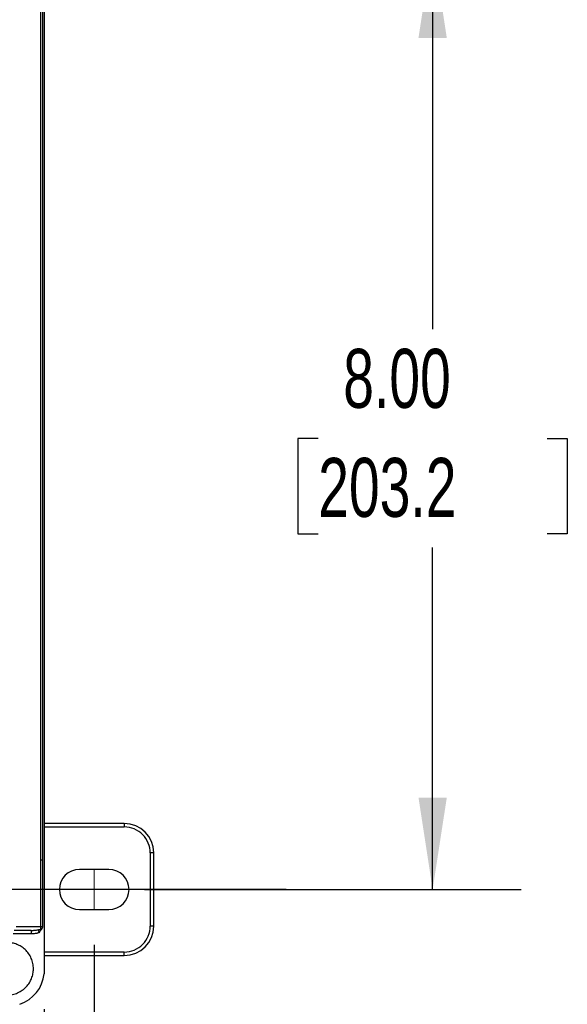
# Model space of a CAD drawing. Header units: inches. Extents: x 1.5 to 64.5, y 1.5 to 49.5.
# Tile 22 of 37: x 20.3 to 25, y 32.8 to 41.2. Entities that reach past the tile are written whole.
import ezdxf

# ---------------------------------------------------------------- set-up
doc = ezdxf.new("R2010")
doc.units = ezdxf.units.IN
doc.header["$LTSCALE"] = 6
doc.header["$MEASUREMENT"] = 0
doc.linetypes.add('CENTERX2', pattern=[0.8, 0.5, -0.1, 0.1, -0.1])
doc.layers.add('CENTER', color=40, linetype='CENTERX2')
doc.layers.add('DIMENSIONS', color=140, linetype='Continuous', lineweight=25)
doc.styles.add('SLDTEXTSTYLE0', font='TXT', dxfattribs={"width": 0.7})
doc.dimstyles.new('SLDDIMSTYLE0', dxfattribs={"dimtxt": 0.509766, "dimasz": 0.78, "dimexe": 0, "dimexo": 0.0625, "dimgap": 0.127441, "dimtad": 0, "dimtih": 1, "dimtoh": 1, "dimrnd": 1e-09, "dimzin": 12, "dimdsep": 46, "dimtxsty": 'SLDTEXTSTYLE0', "dimsah": 1, "dimcen": 0.09, "dimadec": 0, "dimazin": 3, "dimtfac": 1, "dimtofl": 0, "dimtmove": 0, "dimatfit": 3, "dimfxl": 0, "dimfrac": 2, "dimtolj": 1, "dimtzin": 12, "dimarcsym": 0})
doc.dimstyles.new('SLDDIMSTYLE2', dxfattribs={"dimtxt": 0.509766, "dimasz": 0.78, "dimexe": 0, "dimexo": 0.0625, "dimgap": 0.127441, "dimtad": 0, "dimtih": 1, "dimtoh": 1, "dimrnd": 1e-09, "dimzin": 4, "dimdsep": 46, "dimtxsty": 'SLDTEXTSTYLE0', "dimsah": 1, "dimcen": 0.09, "dimadec": 0, "dimazin": 1, "dimtfac": 1, "dimtofl": 0, "dimtmove": 0, "dimatfit": 3, "dimfxl": 0, "dimfrac": 2, "dimtolj": 1, "dimtzin": 12, "dimarcsym": 0})

# ---------------------------------------------------------------- blocks, each defined once
blk = doc.blocks.new('_D')
at = {"layer": 'DIMENSIONS'}
for p, q in [((13.2342, 33.3286), (13.2342, 24.8416)), ((20.9742, 33.3286), (20.9742, 24.8416)), ((13.2342, 25.5916), (15.624, 25.5916)), ((16.3147, 25.5916), (16.1436, 25.5916)), ((16.1436, 25.5916), (16.1436, 24.7815)), ((18.2536, 25.5916), (18.4248, 25.5916)), ((18.4248, 25.5916), (18.4248, 24.7815)), ((20.9742, 25.5916), (18.9443, 25.5916)), ((16.1436, 24.7815), (16.3147, 24.7815)), ((18.4248, 24.7815), (18.2536, 24.7815))]:
    blk.add_line(p, q, dxfattribs=at)
for points in [[(13.2342, 25.5916), (14.0142, 25.4716), (14.0142, 25.7116)], [(20.9742, 25.5916), (20.1942, 25.7116), (20.1942, 25.4716)]]:
    blk.add_solid(points, dxfattribs=at)
at = {"layer": 'DIMENSIONS', "char_height": 0.5, "attachment_point": 1, "style": 'SLDTEXTSTYLE0'}
for s, insert in [('7.74', (16.5268, 26.3503)), ('196.6', (16.3147, 25.426))]:
    blk.add_mtext(s, dxfattribs=dict(at, insert=insert))
blk = doc.blocks.new('_D_3')
at = {"layer": 'DIMENSIONS'}
for p, q in [((13.6588, 32.8123), (13.6588, 26.9149)), ((20.5499, 32.7847), (20.5499, 26.9149)), ((13.6588, 27.6649), (15.624, 27.6649)), ((16.3147, 27.6649), (16.1436, 27.6649)), ((16.1436, 27.6649), (16.1436, 26.8547)), ((18.2536, 27.6649), (18.4248, 27.6649)), ((18.4248, 27.6649), (18.4248, 26.8547)), ((20.5499, 27.6649), (18.9443, 27.6649)), ((16.1436, 26.8547), (16.3147, 26.8547)), ((18.4248, 26.8547), (18.2536, 26.8547))]:
    blk.add_line(p, q, dxfattribs=at)
for points in [[(13.6588, 27.6649), (14.4388, 27.5449), (14.4388, 27.7849)], [(20.5499, 27.6649), (19.7699, 27.7849), (19.7699, 27.5449)]]:
    blk.add_solid(points, dxfattribs=at)
at = {"layer": 'DIMENSIONS', "char_height": 0.5, "attachment_point": 1, "style": 'SLDTEXTSTYLE0'}
for s, insert in [('6.89', (16.5268, 28.4235)), ('175.0', (16.3147, 27.4992))]:
    blk.add_mtext(s, dxfattribs=dict(at, insert=insert))
blk = doc.blocks.new('_D_5')
at = {"layer": 'DIMENSIONS'}
for p, q in [((21.3992, 41.7986), (24.5914, 41.7986)), ((23.8414, 41.7986), (23.8414, 38.5476)), ((22.872, 37.6232), (22.7008, 37.6232)), ((22.7008, 37.6232), (22.7008, 36.8131)), ((24.8108, 37.6232), (24.982, 37.6232)), ((24.982, 37.6232), (24.982, 36.8131)), ((22.7008, 36.8131), (22.872, 36.8131)), ((24.982, 36.8131), (24.8108, 36.8131)), ((23.8414, 33.7986), (23.8414, 36.6989)), ((21.3992, 33.7986), (24.5914, 33.7986))]:
    blk.add_line(p, q, dxfattribs=at)
for points in [[(23.8414, 41.7986), (23.7214, 41.0186), (23.9614, 41.0186)], [(23.8414, 33.7986), (23.9614, 34.5786), (23.7214, 34.5786)]]:
    blk.add_solid(points, dxfattribs=at)
at = {"layer": 'DIMENSIONS', "char_height": 0.5, "attachment_point": 1, "style": 'SLDTEXTSTYLE0'}
for s, insert in [('8.00', (23.084, 38.3819)), ('203.2', (22.872, 37.4576))]:
    blk.add_mtext(s, dxfattribs=dict(at, insert=insert))

msp = doc.modelspace()

# ---------------------------------------------------------------- linework, layer by layer
for p, q in [((20.5499, 42.4854), (20.5499, 33.0847)), ((20.5217, 34.0496), (20.5217, 42.1113)), ((20.5351, 42.1113), (20.5351, 34.0496)), ((21.2292, 34.3586), (20.5499, 34.3586)), ((20.5499, 34.3286), (21.2292, 34.3286)), ((21.2292, 34.3586), (21.2292, 34.3286)), ((21.4492, 34.1086), (21.4492, 33.4886)), ((21.4792, 34.1086), (21.4492, 34.1086)), ((21.4792, 33.4886), (21.4792, 34.1086)), ((20.5236, 34.0496), (20.5217, 34.0496)), ((20.5236, 33.482), (20.5236, 34.0496)), ((20.5355, 34.0496), (20.5355, 33.482)), ((21.0992, 33.9686), (20.8492, 33.9686)), ((20.8492, 33.6286), (21.0992, 33.6286)), ((20.5236, 33.482), (20.3124, 33.482)), ((20.5355, 33.482), (20.5236, 33.482)), ((21.4792, 33.4886), (21.4492, 33.4886)), ((20.4396, 33.422), (20.288, 33.422)), ((20.4396, 33.452), (20.2953, 33.452)), ((20.4396, 33.452), (20.4396, 33.422)), ((20.4986, 33.4571), (20.507, 33.4323)), ((21.2292, 33.2686), (20.5499, 33.2686)), ((20.5499, 33.2386), (21.2292, 33.2386)), ((21.2292, 33.2386), (21.2292, 33.2686))]:
    msp.add_line(p, q)
at = {"color": 7, "linetype": 'CENTERX2', "lineweight": 18}
msp.add_line((20.9742, 33.9686), (20.9742, 33.6286), dxfattribs=at)
for centre, radius, start, end in [((21.2292, 34.1086), 0.25, 0, 90), ((20.8492, 33.7986), 0.17, 90, 270), ((21.0992, 33.7986), 0.17, 270, 90), ((21.2292, 33.4886), 0.25, 270, 0), ((20.5134, 33.4837), 0.0244, 285.27603, 326.15923), ((20.2512, 33.1128), 0.3, 287.88599, 354.63649)]:
    msp.add_arc(centre, radius, start, end)
for points, knots in [([(21.4492, 34.1086), (21.4492, 34.1669), (21.426, 34.2229), (21.3435, 34.3054), (21.2875, 34.3286), (21.2292, 34.3286)], [0, 0, 0, 0, 0.5, 0.5, 1, 1, 1, 1]), ([(20.5236, 34.0496), (20.5245, 34.0496), (20.5263, 34.0496), (20.5287, 34.0496), (20.5308, 34.0496), (20.5328, 34.0496), (20.5345, 34.0496), (20.5352, 34.0496), (20.5355, 34.0496)], [0, 0, 0, 0, 0.154081, 0.30613, 0.458642, 0.614091, 0.808185, 1, 1, 1, 1]), ([(20.5198, 33.4602), (20.5201, 33.4609), (20.5207, 33.4624), (20.5215, 33.465), (20.5222, 33.4676), (20.5227, 33.4704), (20.5231, 33.4732), (20.5234, 33.4761), (20.5236, 33.479), (20.5236, 33.481), (20.5236, 33.482)], [0, 0, 0, 0, 0.131643, 0.261367, 0.389183, 0.515099, 0.639128, 0.761279, 0.881566, 1, 1, 1, 1]), ([(20.5355, 33.482), (20.5355, 33.481), (20.5355, 33.48), (20.5354, 33.479), (20.5353, 33.4775), (20.5351, 33.476), (20.5348, 33.4745), (20.5346, 33.473), (20.5342, 33.4716), (20.5336, 33.4701)], [0, 0, 0, 0, 0.000075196, 0.000075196, 0.000075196, 0.0001895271, 0.0001895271, 0.0001895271, 0.0003061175, 0.0003061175, 0.0003061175, 0.0003061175]), ([(21.2292, 33.2686), (21.2875, 33.2686), (21.3435, 33.2918), (21.426, 33.3743), (21.4492, 33.4302), (21.4492, 33.4886)], [0, 0, 0, 0, 0.5, 0.5, 1, 1, 1, 1]), ([(20.4396, 33.452), (20.4438, 33.452), (20.4515, 33.4521), (20.4618, 33.4526), (20.4729, 33.4534), (20.485, 33.4547), (20.4943, 33.4564), (20.4986, 33.4571)], [0, 0, 0, 0, 0.2141811, 0.3878783, 0.5210925, 0.7806366, 1, 1, 1, 1]), ([(20.507, 33.4323), (20.5045, 33.4315), (20.4993, 33.4298), (20.4914, 33.4278), (20.4832, 33.426), (20.4719, 33.424), (20.4573, 33.4223), (20.4455, 33.4221), (20.4396, 33.422)], [0, 0, 0, 0, 0.116278, 0.235433, 0.357705, 0.483315, 0.739409, 1, 1, 1, 1]), ([(20.4986, 33.4571), (20.5004, 33.4575), (20.504, 33.4582), (20.5094, 33.459), (20.5147, 33.4597), (20.5181, 33.46), (20.5198, 33.4602)], [0, 0, 0, 0, 0.252541, 0.502755, 0.751586, 1, 1, 1, 1]), ([(20.5222, 33.4532), (20.519, 33.4503), (20.5162, 33.447), (20.5112, 33.4398), (20.5091, 33.436), (20.507, 33.4323)], [0, 0, 0, 0, 0.5, 0.5, 1, 1, 1, 1]), ([(20.5336, 33.4701), (20.5324, 33.4669), (20.5309, 33.4638), (20.527, 33.4581), (20.5248, 33.4554), (20.5222, 33.4531)], [0, 0, 0, 0, 0.5, 0.5, 1, 1, 1, 1]), ([(20.1553, 32.92), (20.1427, 32.9249), (20.1176, 32.9376), (20.0835, 32.9639), (20.054, 32.9978), (20.0316, 33.0378), (20.0178, 33.0815), (20.0133, 33.1261), (20.0175, 33.169), (20.0292, 33.209), (20.048, 33.2462), (20.0744, 33.2804), (20.1082, 33.3098), (20.1482, 33.3323), (20.1919, 33.346), (20.2366, 33.3506), (20.2795, 33.3464), (20.3195, 33.3346), (20.3567, 33.3158), (20.3908, 33.2895), (20.4203, 33.2556), (20.4427, 33.2157), (20.4565, 33.172), (20.461, 33.1273), (20.4568, 33.0844), (20.4451, 33.0444), (20.4263, 33.0072), (20.3999, 32.9731), (20.3661, 32.9436), (20.3261, 32.9212), (20.2824, 32.9074), (20.2377, 32.9029), (20.1948, 32.9071), (20.1679, 32.915), (20.1553, 32.92)], [0, 0, 0, 0, 0.029129, 0.060003, 0.09216, 0.125, 0.15784, 0.189997, 0.220871, 0.25, 0.279129, 0.310003, 0.34216, 0.375, 0.40784, 0.439997, 0.470871, 0.5, 0.529129, 0.560003, 0.59216, 0.625, 0.65784, 0.689997, 0.720871, 0.75, 0.779129, 0.810003, 0.84216, 0.875, 0.90784, 0.939997, 0.970871, 1, 1, 1, 1])]:
    msp.add_open_spline(points, degree=3, knots=knots)
msp.add_open_spline([(20.5222, 33.4531), (20.5213, 33.4559), (20.5205, 33.4582), (20.5198, 33.4602)], degree=3)
at = {"layer": 'CENTER'}
msp.add_line((22.5992, 33.7986), (19.3492, 33.7986), dxfattribs=at)

# ---------------------------------------------------------------- dimensions: what is measured, and where the dimension line sits
at = {"layer": 'DIMENSIONS'}
for base, p1, p2, angle, dimstyle, picture, middle in [((23.8414, 33.7986), (21.0992, 41.7986), (21.0992, 33.7986), 90, 'SLDDIMSTYLE2', '_D_5', (23.8414, 37.6232)), ((20.5499, 27.6649), (13.6588, 33.1123), (20.5499, 33.0847), 0, 'SLDDIMSTYLE0', '_D_3', (17.2842, 27.6649))]:
    dim = msp.add_linear_dim(base=base, p1=p1, p2=p2, angle=angle, dimstyle=dimstyle, dxfattribs=at)
    dim.commit()
    dim.dimension.update_dxf_attribs({"geometry": picture, "text_midpoint": middle, "dimtype": 160})
dim = msp.add_linear_dim(base=(20.9742, 25.5916), p1=(13.2342, 33.6286), p2=(20.9742, 33.6286), dimstyle='SLDDIMSTYLE0', dxfattribs=at)
dim.commit()
dim.dimension.update_dxf_attribs({"geometry": '_D', "text_midpoint": (17.2842, 25.5916), "dimtype": 160})

doc.saveas('drawing.dxf')
